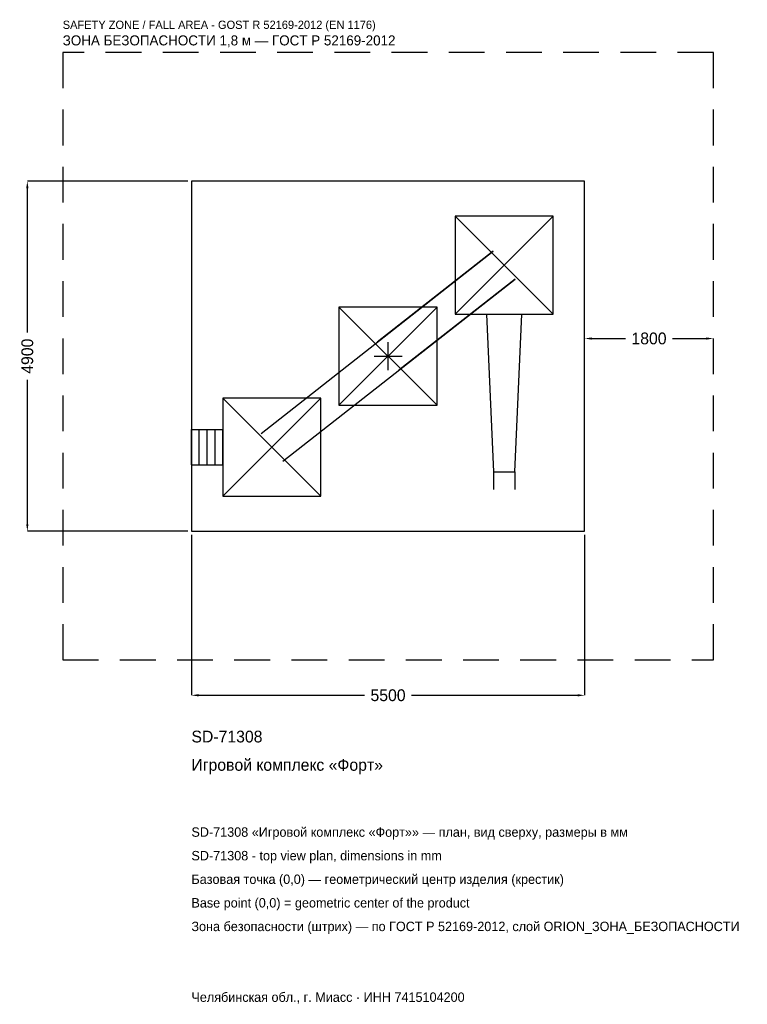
# Model space of a CAD drawing. Header units: metres. Extents: x -5152 to 5025, y -9069 to 4709.
import ezdxf

# ---------------------------------------------------------------- set-up
doc = ezdxf.new("R2010")
doc.units = ezdxf.units.M
doc.linetypes.add('DASHED', pattern=[800, 500, -300])
for name, color, linetype in [('ORION_ДАННЫЕ', 3, 'Continuous'), ('ORION_ЗОНА_БЕЗОПАСНОСТИ', 1, 'Continuous'), ('ORION_КОНТУР', 7, 'Continuous'), ('ORION_РАЗМЕРЫ', 8, 'Continuous')]:
    doc.layers.add(name, color=color, linetype=linetype)
doc.dimstyles.new('ORION', dxfattribs={"dimtxt": 165, "dimasz": 99, "dimexe": 1.25, "dimexo": 49.5, "dimtad": 1, "dimdec": 0, "dimcen": 2.5, "dimazin": 3, "dimtfac": 1, "dimtmove": 0, "dimatfit": 3, "dimarcsym": 0})

# ---------------------------------------------------------------- blocks, each defined once
blk = doc.blocks.new('_CLOSEDFILLED')
at = {"color": 0, "linetype": 'BYBLOCK'}
blk.add_solid([(-1, 0.16), (0, 0), (-1, -0.16)], dxfattribs=at)
blk = doc.blocks.new('*D1')
for p, q in [((-2750, -2499.5), (-2750, -4745)), ((2750, -2499.5), (2750, -4745)), ((-2651, -4745), (-330, -4745)), ((330, -4745), (2651, -4745))]:
    blk.add_line(p, q)
at = {"layer": 'Defpoints'}
for p in [(-2750, -2450), (2750, -2450), (-2750, -4745)]:
    blk.add_point(p, dxfattribs=at)
at = {"layer": 'ORION_РАЗМЕРЫ', "xscale": 99, "yscale": 99, "rotation": 180}
blk.add_blockref('_CLOSEDFILLED', (-2750, -4745), dxfattribs=at)
at = {"layer": 'ORION_РАЗМЕРЫ', "xscale": 99, "yscale": 99}
blk.add_blockref('_CLOSEDFILLED', (2750, -4745), dxfattribs=at)
at = {"layer": 'ORION_РАЗМЕРЫ', "insert": (0, -4745), "char_height": 165, "attachment_point": 5}
blk.add_mtext('5500', dxfattribs=at)
blk = doc.blocks.new('*D2')
for p, q in [((-2799.5, 2450), (-5045, 2450)), ((-5045, 330), (-5045, 2351)), ((-5045, -2351), (-5045, -330)), ((-2799.5, -2450), (-5045, -2450))]:
    blk.add_line(p, q)
at = {"layer": 'Defpoints'}
for p in [(-2750, 2450), (-5045, -2450), (-2750, -2450)]:
    blk.add_point(p, dxfattribs=at)
at = {"layer": 'ORION_РАЗМЕРЫ', "xscale": 99, "yscale": 99}
for p, rotation in [((-5045, 2450), 90), ((-5045, -2450), 270)]:
    blk.add_blockref('_CLOSEDFILLED', p, dxfattribs=dict(at, rotation=rotation))
at = {"layer": 'ORION_РАЗМЕРЫ', "insert": (-5045, 0), "char_height": 165, "attachment_point": 5, "rotation": 90}
blk.add_mtext('4900', dxfattribs=at)
blk = doc.blocks.new('*D3')
for p, q in [((2750, 49.5), (2750, 247.5)), ((2849, 247.5), (3320, 247.5)), ((3980, 247.5), (4451, 247.5)), ((4550, 49.5), (4550, 247.5))]:
    blk.add_line(p, q)
at = {"layer": 'Defpoints'}
for p in [(2750, 247.5), (2750, 0), (4550, 0)]:
    blk.add_point(p, dxfattribs=at)
at = {"layer": 'ORION_РАЗМЕРЫ', "xscale": 99, "yscale": 99, "rotation": 180}
blk.add_blockref('_CLOSEDFILLED', (2750, 247.5), dxfattribs=at)
at = {"layer": 'ORION_РАЗМЕРЫ', "xscale": 99, "yscale": 99}
blk.add_blockref('_CLOSEDFILLED', (4550, 247.5), dxfattribs=at)
at = {"layer": 'ORION_РАЗМЕРЫ', "insert": (3650, 247.5), "char_height": 165, "attachment_point": 5}
blk.add_mtext('1800', dxfattribs=at)
blk = doc.blocks.new('ОРИОН SD-71308 Игровой комплекс Форт')
at = {"layer": 'ORION_ЗОНА_БЕЗОПАСНОСТИ', "linetype": 'DASHED'}
blk.add_lwpolyline([(-4550, -4250), (4550, -4250), (4550, 4250), (-4550, 4250)], close=True, dxfattribs=at)
at = {"layer": 'ORION_КОНТУР'}
for p, q in [((938, 588), (2310, 1960)), ((938, 1960), (2310, 588)), ((-1776.4, -1079.7), (1471.6, 1468.3)), ((1471.6, 1468.3), (-152.4, 194.3)), ((-1471.6, -1468.3), (1776.4, 1079.7)), ((1776.4, 1079.7), (152.4, -194.3)), ((-686, -686), (686, 686)), ((-686, 686), (686, -686)), ((-2310, -1960), (-938, -588)), ((-2310, -588), (-938, -1960)), ((-2750, -1027), (-2310, -1027)), ((-2750, -1521), (-2750, -1027)), ((-2640, -1521), (-2640, -1027)), ((-2530, -1521), (-2530, -1027)), ((-2420, -1521), (-2420, -1027)), ((-2310, -1521), (-2310, -1027)), ((-2750, -1521), (-2310, -1521)), ((1475.8, -1617), (1475.8, -1864)), ((1772.2, -1617), (1772.2, -1864))]:
    blk.add_line(p, q, dxfattribs=at)
for points in [[(-2750, -2450), (2750, -2450), (2750, 2450), (-2750, 2450)], [(938, 588), (2310, 588), (2310, 1960), (938, 1960)], [(-686, -686), (686, -686), (686, 686), (-686, 686)], [(-2310, -1960), (-938, -1960), (-938, -588), (-2310, -588)]]:
    blk.add_lwpolyline(points, close=True, dxfattribs=at)
blk.add_lwpolyline([(1377, 588), (1475.8, -1617), (1772.2, -1617), (1871, 588)], dxfattribs=at)
at = {"layer": 'ORION_РАЗМЕРЫ'}
for p, q in [((0, -196), (0, 196)), ((-196, 0), (196, 0))]:
    blk.add_line(p, q, dxfattribs=at)
at = {"layer": 'ORION_ДАННЫЕ'}
for tag, p in [('АРТИКУЛ', (-2750, -5405)), ('НАИМЕНОВАНИЕ', (-2750, -5801))]:
    blk.add_attdef(tag, p, '', height=165, dxfattribs=at)
at = {"layer": 'ORION_ДАННЫЕ', "flags": 1}
for tag, p in [('ПРОИЗВОДИТЕЛЬ', (-2750, -6197)), ('ТЕЛЕФОН', (-2750, -6593)), ('САЙТ', (-2750, -7385)), ('АДРЕС', (-2750, -7781)), ('РЕКВИЗИТЫ', (-2750, -8177)), ('ГАБАРИТЫ', (-2750, -8573)), ('ЗОНА_БЕЗОПАСНОСТИ', (-2750, -8969))]:
    blk.add_attdef(tag, p, '', height=165, dxfattribs=at)
at = {"layer": 'ORION_ЗОНА_БЕЗОПАСНОСТИ', "color": 1}
for s, height, p in [('SAFETY ZONE / FALL AREA - GOST R 52169-2012 (EN 1176)', 115.5, (-4550, 4580)), ('ЗОНА БЕЗОПАСНОСТИ 1,8 м — ГОСТ Р 52169-2012', 140.25, (-4550, 4349))]:
    blk.add_text(s, height=height, dxfattribs=at).set_placement(p)
at = {"layer": 'ORION_РАЗМЕРЫ'}
dim = blk.add_linear_dim(base=(-5045, -2450), p1=(-2750, -2450), p2=(-2750, 2450), angle=90, dimstyle='ORION', dxfattribs=at)
dim.commit()
dim.dimension.update_dxf_attribs({"geometry": '*D2', "text_midpoint": (-5045, 0)})
for base, p1, p2, picture, middle in [((2750, 247.5), (2750, 0), (4550, 0), '*D3', (3650, 247.5)), ((-2750, -4745), (-2750, -2450), (2750, -2450), '*D1', (0, -4745))]:
    dim = blk.add_linear_dim(base=base, p1=p1, p2=p2, dimstyle='ORION', dxfattribs=at)
    dim.commit()
    dim.dimension.update_dxf_attribs({"geometry": picture, "text_midpoint": middle})

msp = doc.modelspace()

# ---------------------------------------------------------------- block references
msp.add_blockref('ОРИОН SD-71308 Игровой комплекс Форт', (0, 0)).add_auto_attribs({'АРТИКУЛ': 'SD-71308', 'НАИМЕНОВАНИЕ': 'Игровой комплекс «Форт»'})

# ---------------------------------------------------------------- texts
at = {"layer": 'ORION_ДАННЫЕ', "color": 3}
for s, p in [('SD-71308 «Игровой комплекс «Форт»» — план, вид сверху, размеры в мм', (-2750, -6725)), ('SD-71308 - top view plan, dimensions in mm', (-2750, -7055)), ('Челябинская обл., г. Миасс · ИНН 7415104200', (-2750, -9035))]:
    msp.add_text(s, height=132, dxfattribs=at).set_placement(p)
at = {"layer": 'ORION_ДАННЫЕ', "color": 7}
for s, p in [('Базовая точка (0,0) — геометрический центр изделия (крестик)', (-2750, -7385)), ('Base point (0,0) = geometric center of the product', (-2750, -7715))]:
    msp.add_text(s, height=132, dxfattribs=at).set_placement(p)
at = {"layer": 'ORION_ДАННЫЕ', "color": 1}
msp.add_text('Зона безопасности (штрих) — по ГОСТ Р 52169-2012, слой ORION_ЗОНА_БЕЗОПАСНОСТИ', height=132, dxfattribs=at).set_placement((-2750, -8045))

doc.saveas('drawing.dxf')
